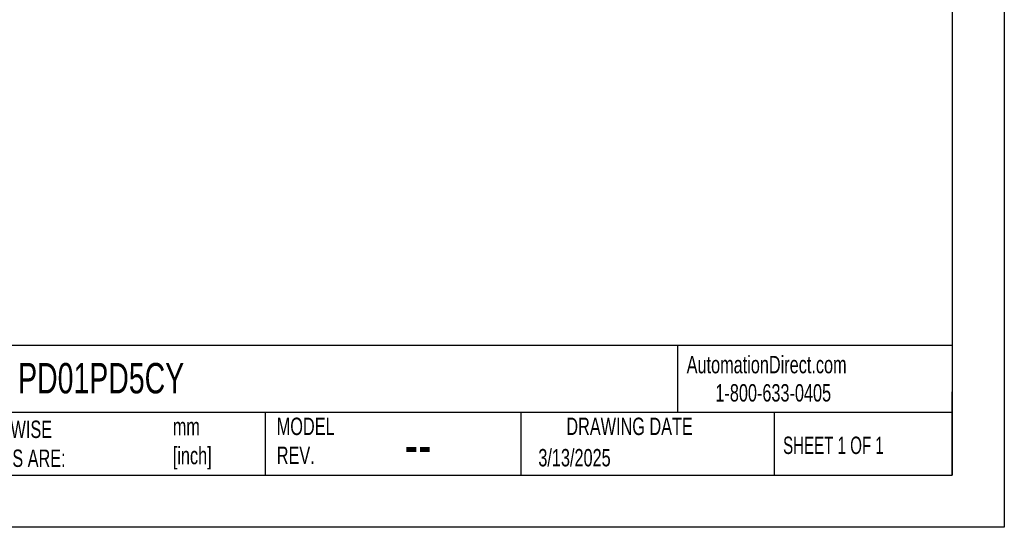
# Model space of a CAD drawing. Header units: millimetres. Extents: x 0 to 279, y 0 to 216.
# Tile 2 of 6: x 159 to 279, y 0 to 62. Entities that reach past the tile are written whole.
import ezdxf

# ---------------------------------------------------------------- set-up
doc = ezdxf.new("R2010")
doc.units = ezdxf.units.MM
doc.layers.add('TEXT', color=140, linetype='Continuous', lineweight=25)
doc.styles.add('SLDTEXTSTYLE0', font='TXT', dxfattribs={"width": 0.7})
doc.styles.add('SLDTEXTSTYLE1', font='TXT', dxfattribs={"width": 0.65})

msp = doc.modelspace()

# ---------------------------------------------------------------- linework, layer by layer
at = {"color": 7, "linetype": 'Continuous'}
for p, q in [((279.4, 215.9), (279.4, 0)), ((279.4, 0), (0, 0))]:
    msp.add_line(p, q, dxfattribs=at)
at = {"layer": 'TEXT'}
for p, q in [((273.05, 209.55), (273.05, 6.35)), ((273.05, 22.13), (6.35, 22.13)), ((239.58, 22.13), (239.58, 13.97)), ((273.05, 6.35), (273.05, 16.51)), ((273.05, 13.97), (6.35, 13.97)), ((189.3, 13.97), (189.3, 6.35)), ((220.47, 13.97), (220.47, 6.35)), ((251.35, 13.97), (251.35, 6.35)), ((6.35, 6.35), (273.05, 6.35))]:
    msp.add_line(p, q, dxfattribs=at)

# ---------------------------------------------------------------- texts
at = {"color": 179, "linetype": 'Continuous', "lineweight": 18, "char_height": 2.1167, "attachment_point": 1, "style": 'SLDTEXTSTYLE0'}
for s, insert in [('AutomationDirect.com', (240.69, 20.88)), ('1-800-633-0405', (244.19, 17.44))]:
    msp.add_mtext(s, dxfattribs=dict(at, insert=insert))
at = {"layer": 'TEXT'}
for s, insert, char_height, attachment_point, style in [('PD01PD5CY', (159.21, 20.02), 3.704, 1, 'SLDTEXTSTYLE0'), ('MODEL ^JREV.', (190.73, 13.36), 2.1167, 1, 'SLDTEXTSTYLE0'), ('DRAWING DATE', (233.73, 13.36), 2.1167, 2, 'SLDTEXTSTYLE0'), ('UNLESS OTHERWISE ^JSPECIFIED UNITS ARE:', (142.87, 13), 2.1167, 1, 'SLDTEXTSTYLE0'), ('mm^J[inch]', (178.06, 13.33), 2.117, 1, 'SLDTEXTSTYLE0'), ('SHEET 1 OF 1', (252.44, 11.05), 2.1167, 1, 'SLDTEXTSTYLE1'), ('--', (206.3, 12.73), 5.292, 1, 'SLDTEXTSTYLE0'), ('3/13/2025', (222.61, 9.54), 2.117, 1, 'SLDTEXTSTYLE0')]:
    msp.add_mtext(s, dxfattribs=dict(at, insert=insert, char_height=char_height, attachment_point=attachment_point, style=style))

doc.saveas('drawing.dxf')
